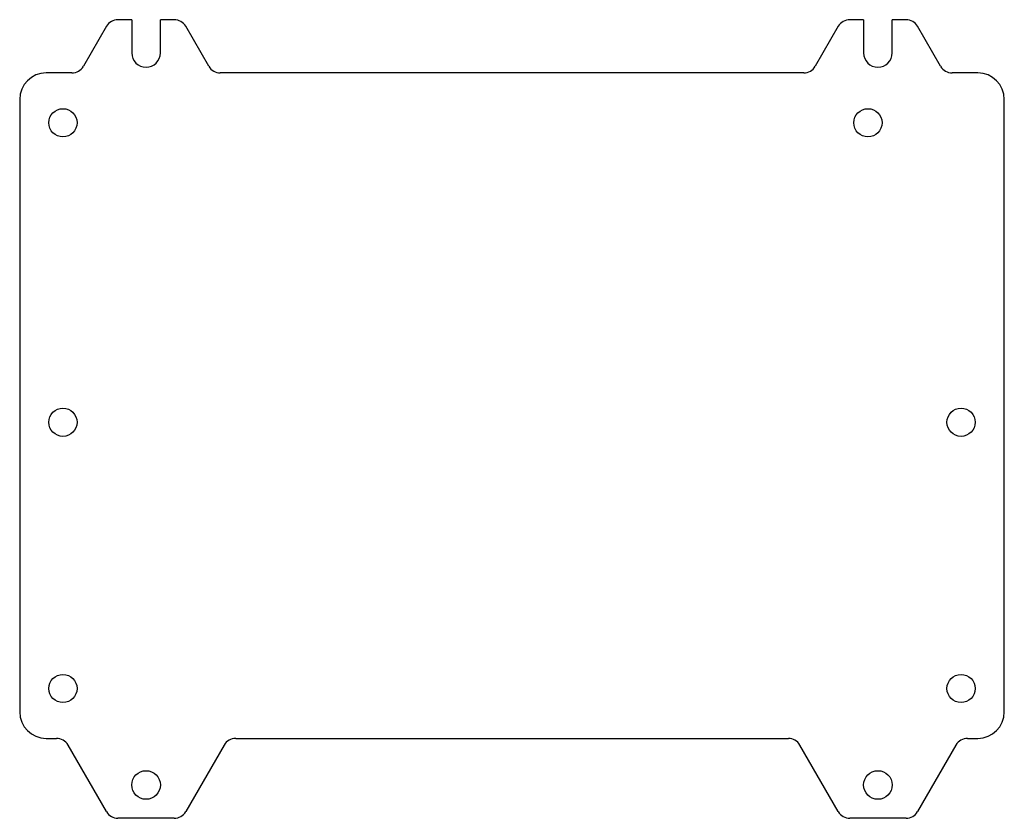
# Model space of a CAD drawing. Header units: millimetres. Extents: x 28 to 176, y 29 to 149.
import ezdxf

# ---------------------------------------------------------------- set-up
doc = ezdxf.new("R2010")
doc.units = ezdxf.units.MM

msp = doc.modelspace()

# ---------------------------------------------------------------- linework, layer by layer
at = {"color": 7, "linetype": 'Continuous', "lineweight": 25}
for p, q in [((41.1, 148.1), (37.64, 142.1)), ((44.91, 149.1), (42.84, 149.1)), ((44.91, 149.1), (44.91, 144.1)), ((49.21, 144.1), (49.21, 149.1)), ((51.29, 149.1), (49.21, 149.1)), ((56.49, 142.1), (53.02, 148.1)), ((151.1, 148.1), (147.64, 142.1)), ((154.91, 149.1), (152.84, 149.1)), ((154.91, 149.1), (154.91, 144.1)), ((159.21, 144.1), (159.21, 149.1)), ((161.29, 149.1), (159.21, 149.1)), ((166.49, 142.1), (163.02, 148.1)), ((35.91, 141.1), (32.06, 141.1)), ((145.91, 141.1), (58.22, 141.1)), ((172.06, 141.1), (168.22, 141.1)), ((28.06, 137.1), (28.06, 45.1)), ((176.06, 45.1), (176.06, 137.1)), ((32.06, 41.1), (33.6, 41.1)), ((41.1, 30.1), (35.33, 40.1)), ((58.8, 40.1), (53.02, 30.1)), ((60.53, 41.1), (143.6, 41.1)), ((151.1, 30.1), (145.33, 40.1)), ((168.8, 40.1), (163.02, 30.1)), ((170.53, 41.1), (172.06, 41.1)), ((51.29, 29.1), (42.84, 29.1)), ((161.29, 29.1), (152.84, 29.1))]:
    msp.add_line(p, q, dxfattribs=at)
for centre, radius in [((34.56, 133.6), 2.12), ((155.56, 133.6), 2.12), ((34.56, 88.6), 2.12), ((169.56, 88.6), 2.12), ((34.56, 48.6), 2.12), ((169.56, 48.6), 2.12), ((47.06, 34.1), 2.15), ((157.06, 34.1), 2.15)]:
    msp.add_circle(centre, radius, dxfattribs=at)
for centre, radius, start, end in [((42.84, 147.1), 2, 90, 150), ((51.29, 147.1), 2, 30, 90), ((152.84, 147.1), 2, 90, 150), ((161.29, 147.1), 2, 30, 90), ((47.06, 144.1), 2.15, 180, 0), ((157.06, 144.1), 2.15, 180, 0), ((35.91, 143.1), 2, 270, 330), ((58.22, 143.1), 2, 210, 270), ((145.91, 143.1), 2, 270, 330), ((168.22, 143.1), 2, 210, 270), ((32.06, 137.1), 4, 90, 180), ((172.06, 137.1), 4, 0, 90), ((32.06, 45.1), 4, 180, 270), ((172.06, 45.1), 4, 270, 0), ((33.6, 39.1), 2, 30, 90), ((60.53, 39.1), 2, 90, 150), ((143.6, 39.1), 2, 30, 90), ((170.53, 39.1), 2, 90, 150), ((42.84, 31.1), 2, 210, 270), ((51.29, 31.1), 2, 270, 330), ((152.84, 31.1), 2, 210, 270), ((161.29, 31.1), 2, 270, 330)]:
    msp.add_arc(centre, radius, start, end, dxfattribs=at)

doc.saveas('drawing.dxf')
